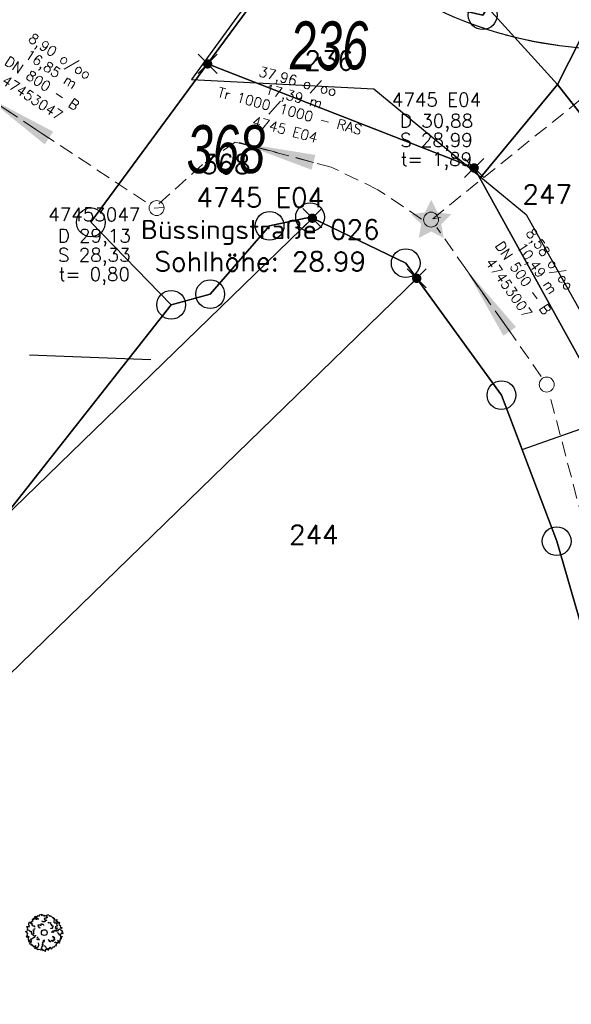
# Model space of a CAD drawing. Header units: metres. Extents: x 339653 to 341672, y 5744753 to 5747397.
# Tile 102 of 256: x 340454 to 340483, y 5745865 to 5745916. Entities that reach past the tile are written whole.
import ezdxf

# ---------------------------------------------------------------- set-up
doc = ezdxf.new("R2010")
doc.units = ezdxf.units.M
doc.header["$LTSCALE"] = 0.03
doc.header["$PDMODE"] = 3
doc.header["$PDSIZE"] = 0.5
doc.linetypes.add('STRICHLINIEX2', pattern=[38.1, 25.4, -12.7])
for name, color, linetype, lineweight in [('B-Baum', 83, 'Continuous', 25), ('B-V-Kanal_RW', 131, 'STRICHLINIEX2', 18), ('Flurstücke_Grenzpunkte', 7, 'Continuous', 25), ('Siedlung', 7, 'Continuous', 25), ('Verkehr', 7, 'Continuous', 25)]:
    doc.layers.add(name, color=color, linetype=linetype, lineweight=lineweight)
for name, color, linetype in [('B-Flurstück', 83, 'Continuous'), ('B-Straße', 83, 'Continuous'), ('BAEUME__AKTUELLER_DATENSTAND_', 7, 'Continuous'), ('FLURSTUECKSNUMMER', 7, 'Continuous'), ('UMRINGE_FAHRBAHN', 7, 'Continuous'), ('UMRINGE_FLURSTUECKSABGRENZUNGEN', 7, 'Continuous')]:
    doc.layers.add(name, color=color, linetype=linetype)
doc.styles.add('FLURSTUECKSNUMMER', font='simplex.shx')
doc.styles.add('Flurstücksnummer - K 10 700', font='ariali.ttf', dxfattribs={"width": 0.7})
doc.styles.add('HALTUNGSINFO_TXT_BESCHRIFTUNG', font='simplex.shx')
doc.styles.add('HALTUNGSINFO_TXT_KR_BESCHRIFTUN', font='simplex.shx')
doc.styles.add('ISYBAU_EINLEITUNGSSTELLEN_BESCH', font='simplex.shx')
doc.styles.add('SCHACHTINFO_TXT_BESCHRIFTUNG', font='simplex.shx')
doc.styles.add('SCHACHTINFO_TXT_KR_BESCHRIFTUNG', font='simplex.shx')

# ---------------------------------------------------------------- blocks, each defined once
blk = doc.blocks.new('Grenzpunkt mit Abmarkung (Marke)')
at = {"lineweight": -2}
blk.add_circle((0, 0), 0.499, dxfattribs=at)
blk = doc.blocks.new('Grenzpunkt. Abmarkung nach Quellenlage nicht zu spezifizieren')
at = {"lineweight": -2}
blk.add_hatch(color=256, dxfattribs=at).paths.add_polyline_path([(0, 0.165, -1), (0, -0.165, -1)], flags=0)
blk.add_point((0, 0), dxfattribs=at)
blk = doc.blocks.new('TRIANGLE')
blk.add_hatch(color=83).paths.add_polyline_path([(-0.149, -0.702), (0, 0.8), (0.151, -0.702)])
at = {"color": 83}
blk.add_line((0.001, 0.796), (0.001, -0.702), dxfattribs=at)
blk = doc.blocks.new('SCHACHT_NEU')
at = {"color": 83, "linetype": 'Continuous'}
blk.add_circle((-0.004, -0.004), 0.312, dxfattribs=at)
blk = doc.blocks.new('STAR')
blk.add_hatch(color=256).paths.add_polyline_path([(1.052, 0.273), (0.528, -0.238), (0.651, -0.959), (0.004, -0.618), (-0.644, -0.958), (-0.52, -0.237), (-1.044, 0.274), (-0.32, 0.378), (0.004, 1.034), (0.328, 0.378)], flags=0)
blk = doc.blocks.new('2C00108')
at = {"layer": 'B-Baum'}
for p, q in [((1.19, 3.5), (1.11, 3.45)), ((2.22, 3.67), (2.16, 3.61)), ((0.26, 2.23), (0.23, 2.21)), ((0.68, 2.97), (0.57, 3.04)), ((3.68, 2.32), (3.63, 2.28)), ((0.63, 1.13), (0.61, 1.16)), ((1.15, 0.36), (1.15, 0.41)), ((1.73, 0.2), (1.76, 0.24)), ((2.18, 0.23), (2.23, 0.25)), ((3.28, 0.82), (3.33, 0.88))]:
    blk.add_line(p, q, dxfattribs=at)
for points in [[(0.26, 2.23), (0.19, 2.3), (0.26, 2.35), (0.14, 2.58), (0.29, 2.58), (0.28, 2.56), (0.42, 2.54), (0.36, 2.63), (0.43, 2.63), (0.35, 2.71), (0.36, 2.85), (0.43, 3.06), (0.57, 3.04), (0.57, 2.96), (0.5, 2.95), (0.59, 2.85), (0.65, 2.9), (0.69, 2.88), (0.62, 2.76), (0.75, 2.75), (0.75, 2.66), (0.85, 2.68), (0.92, 2.56), (1.03, 2.56)], [(0.68, 2.97), (0.64, 3.07), (0.7, 3.07), (0.7, 3.16), (0.82, 3.16), (0.73, 3.29), (0.73, 3.35), (0.81, 3.33), (0.85, 3.28), (0.85, 3.43), (0.93, 3.45), (0.93, 3.39), (0.98, 3.35), (1.02, 3.51), (0.96, 3.57), (1.08, 3.65), (1.1, 3.53), (1.11, 3.45), (1.08, 3.35), (1.21, 3.32), (1.21, 3.42), (1.32, 3.42), (1.31, 3.31)], [(1.4, 3.7), (1.35, 3.62), (1.23, 3.68), (1.19, 3.5)], [(1.4, 3.7), (1.46, 3.67), (1.48, 3.77), (1.72, 3.87), (1.66, 3.77), (1.66, 3.72), (1.82, 3.77), (1.93, 3.74), (1.92, 3.64), (2.11, 3.71), (2.2, 3.72), (2.16, 3.61), (2.28, 3.57), (2.24, 3.45), (2.01, 3.45), (1.95, 3.34), (2.06, 3.26), (2.21, 3.25), (1.97, 3.06), (1.77, 3.06), (1.76, 3.07), (1.74, 3.18)], [(2.22, 3.67), (2.3, 3.82), (2.44, 3.77), (2.45, 3.67), (2.63, 3.69), (2.64, 3.61), (2.77, 3.59), (2.8, 3.52), (2.8, 3.48), (2.95, 3.5), (2.89, 3.42), (3.05, 3.41), (2.99, 3.35), (3.1, 3.27)], [(2.95, 3.21), (2.94, 3.04), (3.03, 2.96), (3.19, 2.96), (3.24, 2.87), (3.27, 2.71), (3.32, 2.64), (3.07, 2.55), (3.17, 2.48), (3.09, 2.45), (3.2, 2.38), (3.29, 2.44), (3.36, 2.41)], [(3.1, 3.27), (3.3, 3.3), (3.14, 3.11), (3.32, 3.09), (3.32, 3.01), (3.29, 2.97), (3.3, 2.93), (3.39, 2.95), (3.45, 3.02), (3.53, 2.92), (3.48, 2.8), (3.56, 2.7), (3.65, 2.66), (3.61, 2.5), (3.65, 2.5), (3.76, 2.49), (3.76, 2.42), (3.68, 2.36), (3.68, 2.32)], [(0.24, 1.85), (0.11, 1.98), (0, 2.03), (0.05, 2.05), (0.14, 2.05), (0.23, 2.21), (0.35, 2.23), (0.4, 2.18), (0.39, 2.14), (0.5, 2.09), (0.61, 2.08), (0.59, 1.95), (0.62, 1.85), (0.67, 1.76)], [(1.02, 2.32), (0.89, 2.31), (0.89, 2.28), (0.9, 2.21), (0.78, 2.16), (0.8, 2.11), (0.86, 2.05), (0.79, 1.93), (0.86, 1.88), (0.88, 1.89), (0.84, 1.8), (0.77, 1.78), (0.77, 1.68), (0.87, 1.69), (0.86, 1.62), (0.99, 1.59), (1.02, 1.59), (1.1, 1.63), (1.1, 1.68)], [(1.51, 2.47), (1.51, 2.42), (1.4, 2.48), (1.45, 2.5), (1.4, 2.52), (1.29, 2.62), (1.36, 2.67), (1.36, 2.78), (1.65, 2.69), (1.65, 2.87), (1.69, 2.89), (1.75, 2.81), (1.84, 2.81), (1.87, 2.75), (1.87, 2.67)], [(2.31, 2.97), (2.42, 3.04), (2.43, 3.01), (2.47, 2.95), (2.6, 2.98), (2.61, 2.92), (2.6, 2.84), (2.72, 2.79), (2.7, 2.71), (2.67, 2.7), (2.76, 2.66), (2.83, 2.68), (2.88, 2.6), (2.8, 2.54), (2.85, 2.5), (2.76, 2.39), (2.74, 2.38), (2.65, 2.36), (2.63, 2.4)], [(2.78, 1.92), (2.78, 2.06), (2.85, 2.12), (2.87, 1.99), (2.99, 2.05), (2.99, 2.17), (3.05, 2.19), (3.23, 2.09), (3.23, 2.25), (3.32, 2.12), (3.43, 2.17), (3.43, 2.23), (3.54, 2.32), (3.63, 2.28), (3.67, 2.19), (3.83, 2.14), (3.77, 2.04), (3.79, 1.97), (3.92, 1.89), (3.79, 1.83), (3.7, 1.84), (3.69, 1.76), (3.48, 1.77), (3.47, 1.86), (3.33, 1.91), (3.29, 1.95)], [(0.24, 1.85), (0.16, 1.8), (0.23, 1.73), (0.09, 1.52), (0.24, 1.51), (0.23, 1.53), (0.37, 1.53), (0.31, 1.44), (0.37, 1.44), (0.29, 1.36), (0.29, 1.23), (0.33, 1.01), (0.47, 1.02), (0.48, 1.1), (0.42, 1.11), (0.51, 1.21), (0.57, 1.15), (0.61, 1.16), (0.55, 1.3), (0.68, 1.3), (0.69, 1.38), (0.79, 1.35), (0.86, 1.46), (0.98, 1.45)], [(0.63, 1.13), (0.56, 1.03), (0.54, 1), (0.59, 0.92), (0.41, 0.8), (0.47, 0.77), (0.66, 0.74), (0.57, 0.67), (0.67, 0.66), (0.72, 0.71), (0.74, 0.56), (0.86, 0.59), (0.83, 0.53), (0.86, 0.45), (0.95, 0.49), (1.05, 0.61), (1.04, 0.49), (0.96, 0.38), (0.97, 0.3), (1.15, 0.41), (1.25, 0.44), (1.34, 0.48), (1.38, 0.66), (1.39, 0.73), (1.33, 0.89)], [(1.45, 1.12), (1.41, 1.29), (1.26, 1.2), (1.22, 1.22), (1.26, 1.32), (1.21, 1.39), (1.25, 1.44), (1.32, 1.49)], [(2.01, 1.14), (1.87, 1.13), (1.8, 1.06), (1.94, 1.05), (1.88, 0.93), (1.76, 0.92), (1.75, 0.86), (1.84, 0.68), (1.69, 0.68), (1.82, 0.6), (1.76, 0.48), (1.71, 0.48), (1.62, 0.37), (1.66, 0.28), (1.76, 0.24), (1.81, 0.08), (1.91, 0.14), (1.97, 0.13), (2.06, 0), (2.11, 0.13), (2.11, 0.22), (2.18, 0.23), (2.17, 0.43), (2.08, 0.44), (2.03, 0.59), (1.99, 0.62)], [(2.37, 1.24), (2.38, 1.21), (2.38, 1.19), (2.46, 1.16), (2.46, 1.11), (2.42, 1.07), (2.52, 1.06), (2.52, 1), (2.75, 1.15), (2.8, 1.05), (2.94, 1.08), (2.86, 1.16), (2.95, 1.19), (3.04, 1.18), (3.05, 1.27), (3.02, 1.28), (3.04, 1.39), (2.85, 1.41), (2.96, 1.46), (2.95, 1.53), (2.9, 1.51), (2.85, 1.54), (2.85, 1.58)], [(3.48, 1.77), (3.61, 1.69), (3.64, 1.68), (3.62, 1.58), (3.84, 1.54), (3.8, 1.49), (3.64, 1.39), (3.75, 1.36), (3.66, 1.31), (3.6, 1.34), (3.64, 1.19), (3.52, 1.17), (3.58, 1.13), (3.58, 1.04), (3.47, 1.04), (3.34, 1.11), (3.39, 1.01), (3.51, 0.94), (3.54, 0.86), (3.33, 0.88), (3.23, 0.87), (3.12, 0.87), (3.04, 0.99)], [(1.15, 0.36), (1.15, 0.33), (1.21, 0.21), (1.31, 0.28), (1.36, 0.2), (1.52, 0.24), (1.55, 0.15), (1.62, 0.18), (1.7, 0.14), (1.73, 0.2)], [(2.23, 0.25), (2.38, 0.11), (2.35, 0.35), (2.51, 0.27), (2.55, 0.35), (2.54, 0.39), (2.57, 0.43), (2.65, 0.36), (2.66, 0.27), (2.78, 0.31), (2.8, 0.44), (2.92, 0.48), (3.01, 0.47), (3.07, 0.62), (3.1, 0.6), (3.2, 0.56), (3.24, 0.61), (3.2, 0.71), (3.28, 0.82)]]:
    blk.add_lwpolyline(points, dxfattribs=at)
blk.add_circle((1.96, 1.94), 0.3, dxfattribs=at)
blk = doc.blocks.new('CIRCLE')
at = {"layer": 'B-Baum'}
blk.add_blockref('2C00108', (-1.98, -1.95), dxfattribs=at)

msp = doc.modelspace()

# ---------------------------------------------------------------- linework, layer by layer
at = {"layer": 'B-Flurstück'}
msp.add_lwpolyline([(340429.189, 5745859.594), (340452.97, 5745889.774), (340469.129, 5745905.459), (340473.992, 5745903.12), (340474.564, 5745902.328), (340478.974, 5745896.248), (340480.046, 5745893.415), (340483.115, 5745894.5)], dxfattribs=at)
at = {"layer": 'B-Straße'}
for p, q in [((340479.188, 5745915.018), (340480.065, 5745914.799)), ((340480.078, 5745914.797), (340480.732, 5745914.66)), ((340480.732, 5745914.66), (340481.918, 5745914.467))]:
    msp.add_line(p, q, dxfattribs=at)
msp.add_arc((340484.666, 5745935.118), 20.833, 241.7698, 283.4806, dxfattribs=at)
at = {"layer": 'B-V-Kanal_RW', "color": 83}
for points in [[(340744.85, 5745960.895, 0), (340744.1, 5745962.072, 0), (340562.484, 5745961.724, 0), (340559.525, 5745950.066, 0), (340514.458, 5745949.196, 0), (340507.542, 5745940.757, 0), (340492.882, 5745919.528, 0), (340475.395, 5745905.434, 0), (340475.806, 5745905.491, 0)], [(340744.85, 5745960.895, 0), (340744.1, 5745962.072, 0), (340562.484, 5745961.724, 0), (340559.525, 5745950.066, 0), (340514.458, 5745949.196, 0), (340507.542, 5745940.757, 0), (340492.882, 5745919.528, 0), (340475.395, 5745905.434, 0), (340475.806, 5745905.491, 0)], [(340744.85, 5745960.895, 0), (340744.1, 5745962.072, 0), (340562.484, 5745961.724, 0), (340559.525, 5745950.066, 0), (340514.458, 5745949.196, 0), (340507.542, 5745940.757, 0), (340492.882, 5745919.528, 0), (340475.395, 5745905.434, 0), (340475.806, 5745905.491, 0)], [(340744.85, 5745960.895, 0), (340744.1, 5745962.072, 0), (340562.484, 5745961.724, 0), (340559.525, 5745950.066, 0), (340514.458, 5745949.196, 0), (340507.542, 5745940.757, 0), (340492.882, 5745919.528, 0), (340475.395, 5745905.434, 0), (340475.806, 5745905.491, 0)], [(340460.448, 5745906.308, 0), (340447.253, 5745915.022, 0)], [(340460.448, 5745906.308, 0), (340447.253, 5745915.022, 0)], [(340460.448, 5745906.308, 0), (340447.253, 5745915.022, 0)], [(340460.448, 5745906.308, 0), (340447.253, 5745915.022, 0)], [(340474.816, 5745905.412, 0), (340472.545, 5745906.946, 0), (340470.109, 5745908.12, 0), (340466.847, 5745908.99, 0), (340465.107, 5745909.425, 0), (340463.41, 5745908.251, 0), (340460.887, 5745905.989, 0), (340461.365, 5745906.01, 0)], [(340474.816, 5745905.412, 0), (340472.545, 5745906.946, 0), (340470.109, 5745908.12, 0), (340466.847, 5745908.99, 0), (340465.107, 5745909.425, 0), (340463.41, 5745908.251, 0), (340460.887, 5745905.989, 0), (340461.365, 5745906.01, 0)], [(340474.816, 5745905.412, 0), (340472.545, 5745906.946, 0), (340470.109, 5745908.12, 0), (340466.847, 5745908.99, 0), (340465.107, 5745909.425, 0), (340463.41, 5745908.251, 0), (340460.887, 5745905.989, 0), (340461.365, 5745906.01, 0)], [(340474.816, 5745905.412, 0), (340472.545, 5745906.946, 0), (340470.109, 5745908.12, 0), (340466.847, 5745908.99, 0), (340465.107, 5745909.425, 0), (340463.41, 5745908.251, 0), (340460.887, 5745905.989, 0), (340461.365, 5745906.01, 0)], [(340481.05, 5745897.213, 0), (340475.603, 5745904.981, 0)], [(340481.05, 5745897.213, 0), (340475.603, 5745904.981, 0)], [(340481.05, 5745897.213, 0), (340475.603, 5745904.981, 0)], [(340481.05, 5745897.213, 0), (340475.603, 5745904.981, 0)], [(340489.636, 5745865.453, 0), (340481.465, 5745896.321, 0)], [(340489.636, 5745865.453, 0), (340481.465, 5745896.321, 0)], [(340489.636, 5745865.453, 0), (340481.465, 5745896.321, 0)], [(340489.636, 5745865.453, 0), (340481.465, 5745896.321, 0)]]:
    msp.add_polyline3d(points, dxfattribs=at)
at = {"layer": 'Flurstücke_Grenzpunkte', "color": 83}
msp.add_line((340454.406, 5745898.345), (340460.724, 5745898.108), dxfattribs=at)
for points in [[(340492.103, 5745791.779), (340491.494, 5745859.471), (340489.819, 5745878.938), (340487.768, 5745885.024), (340483.83, 5745896.708), (340477.553, 5745908.077), (340463.675, 5745913.495), (340469.679, 5745921.638), (340473.462, 5745919.007), (340474.812, 5745916.763), (340477.998, 5745916.033), (340482.734, 5745923.583), (340486.006, 5745924.138), (340489.794, 5745927.112), (340484.661, 5745926.764), (340490.096, 5745934.868), (340507.57, 5745961.683), (340515.2, 5745976.717)], [(340452.99, 5745917.92), (340456.953, 5745923.315), (340476.305, 5745923.185), (340473.462, 5745919.007), (340469.679, 5745921.638), (340463.675, 5745913.495), (340457.597, 5745905.247), (340461.78, 5745900.95), (340452.97, 5745889.774)]]:
    msp.add_lwpolyline(points, dxfattribs=at)
for points in [[(340463.812, 5745901.502), (340461.78, 5745900.95), (340457.597, 5745905.247), (340463.675, 5745913.495), (340477.553, 5745908.077), (340483.83, 5745896.708), (340487.768, 5745885.024), (340487.999, 5745859.442), (340485.995, 5745874.377), (340481.852, 5745888.642), (340478.974, 5745896.248), (340474.564, 5745902.328), (340473.992, 5745903.12), (340469.129, 5745905.459), (340469.01, 5745905.514), (340466.904, 5745905.067)], [(340474.564, 5745902.328), (340424.543, 5745853.698), (340452.97, 5745889.774), (340469.129, 5745905.459), (340473.992, 5745903.12)], [(340469.129, 5745905.459), (340452.97, 5745889.774), (340461.78, 5745900.95), (340463.812, 5745901.502), (340466.904, 5745905.067), (340469.01, 5745905.514)], [(340461.052, 5745788.864), (340374.445, 5745790.114), (340424.543, 5745853.698), (340474.564, 5745902.328), (340478.974, 5745896.248), (340481.852, 5745888.642), (340485.995, 5745874.377), (340487.999, 5745859.442), (340488.544, 5745798.769), (340488.636, 5745788.466)]]:
    msp.add_lwpolyline(points, close=True, dxfattribs=at)
at = {"layer": 'Siedlung', "color": 83}
msp.add_lwpolyline([(340424.543, 5745853.698), (340452.97, 5745889.774), (340461.78, 5745900.95), (340463.812, 5745901.502), (340466.904, 5745905.067), (340469.01, 5745905.514), (340469.129, 5745905.459), (340473.992, 5745903.12), (340474.564, 5745902.328), (340478.974, 5745896.248), (340481.852, 5745888.642), (340485.995, 5745874.377), (340487.999, 5745859.442), (340488.544, 5745798.769), (340461.2, 5745798.842), (340461.052, 5745788.864), (340374.445, 5745790.114)], close=True, dxfattribs=at)
at = {"layer": 'UMRINGE_FAHRBAHN', "color": 83}
for points in [[(340481.899, 5745912.424, 0), (340483.108, 5745914.826, 0), (340483.671, 5745916.834, 0), (340487.965, 5745923.442, 0), (340498.321, 5745939.288, 0), (340505.402, 5745950.454, 0), (340508.076, 5745951.734, 0), (340511.21, 5745952.505, 0), (340511.927, 5745954.147, 0), (340506.131, 5745957.591, 0), (340502.61, 5745951.66, 0), (340495.791, 5745940.793, 0), (340485.785, 5745924.944, 0), (340481.175, 5745918.439, 0), (340478.967, 5745916.809, 0), (340477.439, 5745917.362, 0), (340481.899, 5745912.424, 0)], [(340462.838, 5745912.682, 0), (340472.334, 5745912.199, 0), (340477.906, 5745907.592, 0), (340481.899, 5745912.424, 0), (340477.439, 5745917.362, 0), (340473.617, 5745921.994, 0), (340472.797, 5745926.402, 0), (340462.838, 5745912.682, 0)], [(340494.725, 5745916.998, 0), (340489.784, 5745914.86, 0), (340483.108, 5745914.826, 0), (340481.899, 5745912.424, 0), (340484.885, 5745908.628, 0), (340489.856, 5745899.575, 0), (340490.137, 5745899.343, 0), (340491.083, 5745897.532, 0), (340490.766, 5745903.44, 0), (340495.003, 5745892.846, 0), (340496.666, 5745886.573, 0), (340498.459, 5745875.659, 0), (340495.715, 5745878.996, 0), (340496.481, 5745871.358, 0), (340496.657, 5745868.324, 0)], [(340480.26, 5745905.646, 0), (340484.689, 5745897.757, 0), (340487.494, 5745890.064, 0), (340492.888, 5745891.523, 0), (340493.083, 5745891.645, 0), (340491.083, 5745897.532, 0), (340490.137, 5745899.343, 0), (340489.856, 5745899.575, 0), (340484.885, 5745908.628, 0), (340481.899, 5745912.424, 0), (340477.906, 5745907.592, 0), (340480.26, 5745905.646, 0)]]:
    msp.add_polyline3d(points, dxfattribs=at)
at = {"layer": 'UMRINGE_FLURSTUECKSABGRENZUNGEN', "color": 83}
for points in [[(340515.113, 5745976.719, 0), (340507.514, 5745961.685, 0), (340490.096, 5745934.868, 0), (340484.661, 5745926.764, 0), (340489.793, 5745927.113, 0), (340486.006, 5745924.138, 0), (340482.734, 5745923.583, 0), (340477.998, 5745916.033, 0), (340474.812, 5745916.763, 0), (340473.462, 5745919.007, 0), (340469.679, 5745921.638, 0), (340463.675, 5745913.495, 0)], [(340463.675, 5745913.495, 0), (340477.553, 5745908.077, 0), (340483.83, 5745896.708, 0), (340487.768, 5745885.024, 0), (340489.819, 5745878.938, 0), (340491.494, 5745859.471, 0), (340492.103, 5745791.779, 0), (340498.163, 5745791.788, 0), (340497.683, 5745839.482, 0), (340497.46, 5745861.627, 0), (340497.299, 5745877.625, 0), (340489.923, 5745900.764, 0), (340487.562, 5745908.17, 0), (340485.15, 5745912.6, 0), (340486.375, 5745914.236, 0), (340487.383, 5745915.582, 0), (340487.988, 5745916.389, 0), (340495.709, 5745926.711, 0), (340511.836, 5745948.273, 0), (340506.595, 5745951.422, 0), (340511.057, 5745957.845, 0), (340514.865, 5745963.328, 0), (340519.583, 5745971.191, 0)], [(340452.97, 5745889.774, 0), (340461.78, 5745900.95, 0), (340457.597, 5745905.247, 0), (340463.675, 5745913.495, 0), (340469.679, 5745921.638, 0), (340473.462, 5745919.007, 0), (340474.597, 5745920.675, 0), (340476.305, 5745923.185, 0), (340473.374, 5745923.205, 0), (340456.953, 5745923.315, 0), (340453.61, 5745918.764, 0)], [(340461.78, 5745900.95, 0), (340463.812, 5745901.502, 0), (340466.904, 5745905.067, 0), (340469.01, 5745905.514, 0), (340469.129, 5745905.459, 0), (340473.992, 5745903.12, 0), (340474.564, 5745902.328, 0), (340478.974, 5745896.248, 0), (340481.852, 5745888.642, 0), (340485.995, 5745874.377, 0), (340487.999, 5745859.442, 0), (340487.768, 5745885.024, 0), (340483.83, 5745896.708, 0), (340477.553, 5745908.077, 0), (340463.675, 5745913.495, 0), (340457.597, 5745905.247, 0), (340461.78, 5745900.95, 0)], [(340424.543, 5745853.698, 0), (340474.564, 5745902.328, 0), (340473.992, 5745903.12, 0), (340469.129, 5745905.459, 0), (340452.97, 5745889.774, 0), (340424.543, 5745853.698, 0)], [(340452.97, 5745889.774, 0), (340469.129, 5745905.459, 0), (340469.01, 5745905.514, 0), (340466.904, 5745905.067, 0), (340463.812, 5745901.502, 0), (340461.78, 5745900.95, 0), (340452.97, 5745889.774, 0)], [(340424.543, 5745853.698, 0), (340374.445, 5745790.114, 0), (340461.052, 5745788.864, 0), (340488.636, 5745788.466, 0), (340488.563, 5745796.631, 0), (340487.999, 5745859.442, 0), (340485.995, 5745874.377, 0), (340481.852, 5745888.642, 0), (340478.974, 5745896.248, 0), (340474.564, 5745902.328, 0), (340424.543, 5745853.698, 0)]]:
    msp.add_polyline3d(points, dxfattribs=at)
at = {"layer": 'Verkehr', "color": 83}
for points in [[(340515.2, 5745976.717), (340507.57, 5745961.683), (340490.096, 5745934.868), (340484.661, 5745926.764), (340482.734, 5745923.583), (340477.998, 5745916.033), (340474.812, 5745916.763), (340473.462, 5745919.007), (340469.679, 5745921.638), (340463.675, 5745913.495), (340457.597, 5745905.247), (340461.78, 5745900.95), (340452.97, 5745889.774)], [(340488.544, 5745798.769), (340487.999, 5745859.442), (340485.995, 5745874.377), (340481.852, 5745888.642), (340478.974, 5745896.248), (340474.564, 5745902.328), (340473.992, 5745903.12), (340469.129, 5745905.459), (340469.01, 5745905.514), (340466.904, 5745905.067), (340463.812, 5745901.502), (340461.78, 5745900.95), (340457.597, 5745905.247), (340463.675, 5745913.495), (340469.679, 5745921.638), (340473.462, 5745919.007), (340474.812, 5745916.763), (340477.998, 5745916.033), (340482.734, 5745923.583), (340484.661, 5745926.764), (340490.096, 5745934.868), (340507.57, 5745961.683), (340515.2, 5745976.717)]]:
    msp.add_lwpolyline(points, dxfattribs=at)

# ---------------------------------------------------------------- block references
at = {"layer": 'B-V-Kanal_RW', "color": 83}
for p, xscale, yscale, zscale, rotation in [((340453.851, 5745910.665), 2.666666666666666, 2.666666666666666, 2.666666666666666, 56.55662967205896), ((340453.851, 5745910.665), 2.666666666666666, 2.666666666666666, 2.666666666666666, 56.55662967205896), ((340467.377, 5745908.849), 2.666666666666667, 2.666666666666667, 2.666666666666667, 75.06858273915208), ((340467.377, 5745908.849), 2.666666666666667, 2.666666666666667, 2.666666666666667, 75.06858273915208), ((340478.327, 5745901.097), 2.666666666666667, 2.666666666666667, 2.666666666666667, 35.04036086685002), ((340478.327, 5745901.097), 2.666666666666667, 2.666666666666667, 2.666666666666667, 35.04036086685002)]:
    msp.add_blockref('TRIANGLE', p, dxfattribs=dict(at, xscale=xscale, yscale=yscale, zscale=zscale, rotation=rotation))
at = {"layer": 'B-V-Kanal_RW', "color": 83, "xscale": 1.25, "yscale": 1.25, "zscale": 1.25}
for p in [(340461.023, 5745905.995), (340475.316, 5745905.39), (340475.316, 5745905.39), (340475.316, 5745905.39), (340481.337, 5745896.804), (340481.337, 5745896.804)]:
    msp.add_blockref('SCHACHT_NEU', p, dxfattribs=at)
at = {"layer": 'B-V-Kanal_RW', "color": 83, "zscale": 5.083309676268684}
msp.add_blockref('STAR', (340475.316, 5745905.39), dxfattribs=at)
msp.add_blockref('STAR', (340475.316, 5745905.39), dxfattribs=at)
msp.add_blockref('STAR', (340475.316, 5745905.39), dxfattribs=at)
at = {"layer": 'BAEUME__AKTUELLER_DATENSTAND_', "xscale": 0.5027541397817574, "yscale": 0.5027541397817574, "zscale": 0.5027541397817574}
msp.add_blockref('CIRCLE', (340455.181, 5745868.259, -4967.452), dxfattribs=at)
at = {"layer": 'Flurstücke_Grenzpunkte', "color": 83, "xscale": 1.5, "yscale": 1.5, "zscale": 1.5}
for name, p in [('Grenzpunkt mit Abmarkung (Marke)', (340477.998, 5745916.033)), ('Grenzpunkt. Abmarkung nach Quellenlage nicht zu spezifizieren', (340463.675, 5745913.495)), ('Grenzpunkt. Abmarkung nach Quellenlage nicht zu spezifizieren', (340477.553, 5745908.077)), ('Grenzpunkt mit Abmarkung (Marke)', (340469.01, 5745905.514)), ('Grenzpunkt mit Abmarkung (Marke)', (340457.597, 5745905.247)), ('Grenzpunkt mit Abmarkung (Marke)', (340466.904, 5745905.067)), ('Grenzpunkt. Abmarkung nach Quellenlage nicht zu spezifizieren', (340469.129, 5745905.459)), ('Grenzpunkt mit Abmarkung (Marke)', (340473.992, 5745903.12)), ('Grenzpunkt. Abmarkung nach Quellenlage nicht zu spezifizieren', (340474.564, 5745902.328)), ('Grenzpunkt mit Abmarkung (Marke)', (340463.812, 5745901.502)), ('Grenzpunkt mit Abmarkung (Marke)', (340461.78, 5745900.95)), ('Grenzpunkt mit Abmarkung (Marke)', (340478.974, 5745896.248)), ('Grenzpunkt mit Abmarkung (Marke)', (340481.852, 5745888.642))]:
    msp.add_blockref(name, p, dxfattribs=at)

# ---------------------------------------------------------------- texts
at = {"layer": 'B-V-Kanal_RW', "color": 83, "char_height": 0.525, "attachment_point": 5}
for s, insert, rotation, style in [('8,90 o/oo', (340455.935, 5745913.822), 326.6, 'HALTUNGSINFO_TXT_BESCHRIFTUNG'), ('16,85 m', (340455.494, 5745913.154), 326.6, 'HALTUNGSINFO_TXT_BESCHRIFTUNG'), ('DN 800 - B', (340455.054, 5745912.487), 326.6, 'HALTUNGSINFO_TXT_BESCHRIFTUNG'), ('37,96 o/oo', (340468.352, 5745912.504), 345.1, 'HALTUNGSINFO_TXT_BESCHRIFTUNG'), ('47453047', (340454.554, 5745911.728), 326.6, 'HALTUNGSINFO_TXT_BESCHRIFTUNG'), ('17,39 m', (340468.146, 5745911.731), 345.1, 'HALTUNGSINFO_TXT_BESCHRIFTUNG'), ('Tr 1000/1000 - RAS', (340467.94, 5745910.958), 345.1, 'HALTUNGSINFO_TXT_BESCHRIFTUNG'), ('4745 E04', (340467.705, 5745910.081), 345.1, 'HALTUNGSINFO_TXT_BESCHRIFTUNG'), ('8,58 o/oo', (340481.424, 5745903.269), 305, 'HALTUNGSINFO_TXT_KR_BESCHRIFTUN'), ('8,58 o/oo', (340481.424, 5745903.269), 305, 'HALTUNGSINFO_TXT_BESCHRIFTUNG'), ('DN 500 - B', (340480.114, 5745902.351), 305, 'HALTUNGSINFO_TXT_KR_BESCHRIFTUN'), ('DN 500 - B', (340480.114, 5745902.351), 305, 'HALTUNGSINFO_TXT_BESCHRIFTUNG'), ('10,49 m', (340480.769, 5745902.81), 305, 'HALTUNGSINFO_TXT_KR_BESCHRIFTUN'), ('10,49 m', (340480.769, 5745902.81), 305, 'HALTUNGSINFO_TXT_BESCHRIFTUNG'), ('47453007', (340479.37, 5745901.829), 305, 'HALTUNGSINFO_TXT_KR_BESCHRIFTUN'), ('47453007', (340479.37, 5745901.829), 305, 'HALTUNGSINFO_TXT_BESCHRIFTUNG')]:
    msp.add_mtext(s, dxfattribs=dict(at, insert=insert, rotation=rotation, style=style))
at = {"layer": 'B-V-Kanal_RW', "color": 83, "attachment_point": 5}
for s, insert, char_height, style in [('4745 E04', (340475.593, 5745911.632), 0.7, 'SCHACHTINFO_TXT_KR_BESCHRIFTUNG'), ('4745 E04', (340475.593, 5745911.632), 0.7, 'SCHACHTINFO_TXT_BESCHRIFTUNG'), ('D 30,88', (340475.593, 5745910.424), 0.7, 'SCHACHTINFO_TXT_KR_BESCHRIFTUNG'), ('D 30,88', (340475.593, 5745910.424), 0.7, 'SCHACHTINFO_TXT_BESCHRIFTUNG'), ('S 28,99', (340475.593, 5745909.424), 0.7, 'SCHACHTINFO_TXT_KR_BESCHRIFTUNG'), ('S 28,99', (340475.593, 5745909.424), 0.7, 'SCHACHTINFO_TXT_BESCHRIFTUNG'), ('t= 1,89', (340475.593, 5745908.424), 0.7, 'SCHACHTINFO_TXT_KR_BESCHRIFTUNG'), ('t= 1,89', (340475.593, 5745908.424), 0.7, 'SCHACHTINFO_TXT_BESCHRIFTUNG'), ('4745 E04\\PBüssingstraße 026\\PSohlhöhe: 28.99', (340466.417, 5745904.872), 1, 'ISYBAU_EINLEITUNGSSTELLEN_BESCH'), ('47453047', (340457.774, 5745905.65), 0.7, 'SCHACHTINFO_TXT_BESCHRIFTUNG'), ('D 29,13', (340457.774, 5745904.441), 0.7, 'SCHACHTINFO_TXT_BESCHRIFTUNG'), ('S 28,33', (340457.774, 5745903.441), 0.7, 'SCHACHTINFO_TXT_BESCHRIFTUNG'), ('t= 0,80', (340457.774, 5745902.441), 0.7, 'SCHACHTINFO_TXT_BESCHRIFTUNG')]:
    msp.add_mtext(s, dxfattribs=dict(at, insert=insert, char_height=char_height, style=style))
at = {"layer": 'FLURSTUECKSNUMMER', "color": 83, "char_height": 1, "attachment_point": 8, "style": 'FLURSTUECKSNUMMER'}
for s, insert in [('236', (340470, 5745913.172)), ('368', (340464.627, 5745907.772)), ('247', (340481.356, 5745906.202)), ('244', (340469.204, 5745888.477))]:
    msp.add_mtext(s, dxfattribs=dict(at, insert=insert))
at = {"layer": 'Flurstücke_Grenzpunkte', "color": 83, "char_height": 2.5, "attachment_point": 8, "line_spacing_factor": 0.69, "style": 'Flurstücksnummer - K 10 700'}
for s, insert in [('236', (340470, 5745913.172)), ('368', (340464.627, 5745907.772))]:
    msp.add_mtext(s, dxfattribs=dict(at, insert=insert))

doc.saveas('drawing.dxf')
